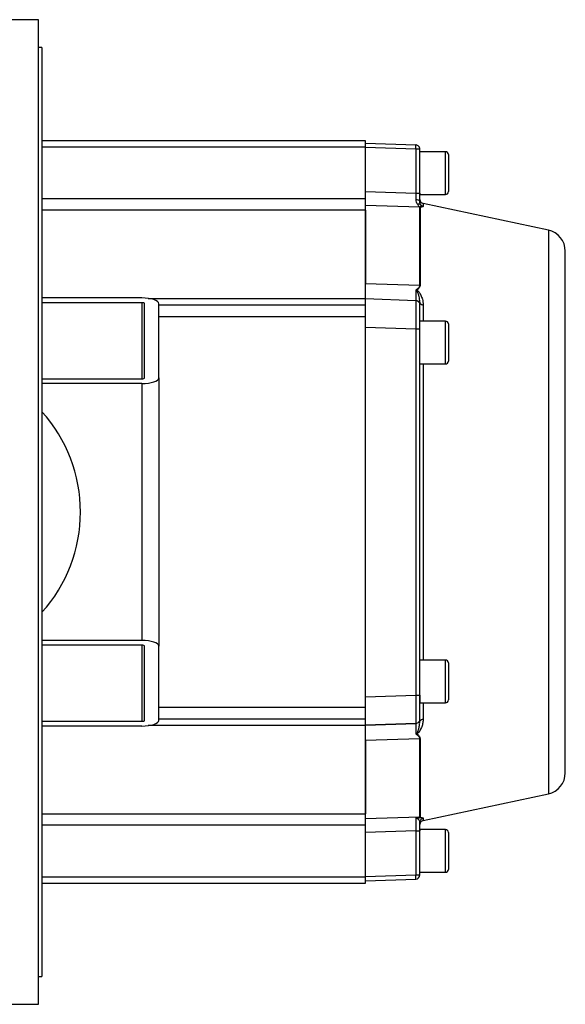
# Model space of a CAD drawing. Header units: millimetres. Extents: x 215 to 4583, y 301 to 4007.
# Tile 8 of 14: x 1885 to 2267, y 3304 to 3994. Entities that reach past the tile are written whole.
import ezdxf

# ---------------------------------------------------------------- set-up
doc = ezdxf.new("R2010")
doc.units = ezdxf.units.MM

msp = doc.modelspace()

# ---------------------------------------------------------------- linework, layer by layer
at = {"color": 7, "linetype": 'Continuous', "lineweight": 25}
for p, q in [((1898.19, 3994.15), (1862.49, 3994.15)), ((1898.19, 3304.15), (1898.19, 3994.15)), ((1900.49, 3974.75), (1898.19, 3974.75)), ((1900.49, 3974.75), (1900.49, 3323.55)), ((2127.49, 3909.15), (1900.49, 3909.15)), ((2127.49, 3905.02), (2127.49, 3909.15)), ((2127.49, 3907.65), (2162.6, 3906.43)), ((2127.49, 3868.69), (2127.49, 3905.02)), ((2162.6, 3903.43), (2127.49, 3904.66)), ((2162.6, 3903.43), (2162.6, 3872.67)), ((2165.44, 3903.41), (2165.44, 3903.96)), ((2165.49, 3903.43), (2165.44, 3903.43)), ((2165.49, 3903.43), (2165.45, 3903.94)), ((2165.49, 3872.67), (2165.49, 3903.43)), ((2183.49, 3901.65), (2165.49, 3901.65)), ((2185.49, 3899.65), (2185.49, 3873.65)), ((2127.49, 3873.7), (2162.6, 3872.67)), ((2165.49, 3872.67), (2165.49, 3871.65)), ((2165.49, 3871.65), (2183.49, 3871.65)), ((2127.49, 3860.72), (2127.49, 3868.69)), ((2165.49, 3866.61), (2165.41, 3866.83)), ((2165.51, 3866.19), (2165.45, 3866.86)), ((2165.54, 3866.27), (2165.49, 3866.61)), ((2255.62, 3846.61), (2167.87, 3865.32)), ((2167.87, 3865.32), (2167.87, 3863.21)), ((2165.23, 3862.74), (2127.49, 3863.86)), ((2127.49, 3798.85), (2127.49, 3860.72)), ((2127.49, 3860.72), (2127.49, 3809.27)), ((2165.2, 3862.79), (2165.23, 3862.74)), ((2165.2, 3862.79), (2165.72, 3862.75)), ((2165.23, 3862.74), (2165.23, 3808.01)), ((2165.72, 3862.75), (2165.75, 3862.68)), ((2165.75, 3862.68), (2165.75, 3807.96)), ((2127.49, 3809.27), (2165.23, 3808.01)), ((2163.28, 3804.31), (2162.6, 3804.7)), ((2162.6, 3804.7), (2163.43, 3804.6)), ((1970.49, 3799.15), (1900.49, 3799.15)), ((1970.49, 3795.82), (1900.49, 3795.82)), ((1972.49, 3743.15), (1972.49, 3795.15)), ((1982.49, 3743.15), (1982.49, 3795.15)), ((2127.49, 3798.66), (2127.49, 3798.85)), ((2127.49, 3798.66), (2162.6, 3797.43)), ((2127.49, 3794.15), (2127.49, 3798.66)), ((2162.6, 3797.43), (2162.61, 3797.04)), ((2165.03, 3796.52), (2165.44, 3794.96)), ((2165.44, 3795.05), (2165.29, 3796.6)), ((2165.49, 3796.18), (2165.57, 3795.89)), ((2165.49, 3795.05), (2165.49, 3796.18)), ((2127.49, 3794.15), (1982.49, 3794.15)), ((2127.49, 3786.15), (2127.49, 3794.15)), ((2165.49, 3794.1), (2165.44, 3794.97)), ((2165.49, 3794.53), (2165.47, 3794.7)), ((2165.49, 3794.43), (2165.49, 3794.7)), ((2127.49, 3512.15), (2127.49, 3786.15)), ((2183.49, 3782.91), (2165.49, 3782.91)), ((2127.49, 3778.67), (2162.6, 3777.44)), ((2162.6, 3777.44), (2162.6, 3520.87)), ((2165.49, 3520.87), (2165.49, 3777.44)), ((2185.49, 3780.91), (2185.49, 3754.91)), ((2165.49, 3752.91), (2183.49, 3752.91)), ((1900.49, 3742.49), (1970.49, 3742.49)), ((1982.49, 3743.15), (1982.49, 3555.15)), ((1970.49, 3739.15), (1900.49, 3739.15)), ((1970.49, 3739.15), (1970.49, 3559.15)), ((1970.49, 3559.15), (1900.49, 3559.15)), ((1970.49, 3555.82), (1900.49, 3555.82)), ((1972.49, 3503.15), (1972.49, 3555.15)), ((1982.49, 3503.15), (1982.49, 3555.15)), ((2183.49, 3545.41), (2165.49, 3545.41)), ((2185.49, 3543.41), (2185.49, 3517.41)), ((2127.49, 3519.64), (2162.6, 3520.87)), ((2165.39, 3520.87), (2165.49, 3520.87)), ((2165.49, 3520.87), (2165.49, 3515.41)), ((2127.49, 3504.15), (2127.49, 3512.15)), ((2165.49, 3515.41), (2183.49, 3515.41)), ((1900.49, 3502.49), (1970.49, 3502.49)), ((1970.49, 3499.15), (1900.49, 3499.15)), ((1982.49, 3504.15), (2127.49, 3504.15)), ((2127.49, 3499.66), (2127.49, 3504.15)), ((2162.6, 3500.88), (2127.49, 3499.66)), ((2127.49, 3499.66), (2162.6, 3500.88)), ((2127.49, 3499.66), (2127.49, 3499.66)), ((2162.6, 3500.88), (2162.6, 3500.88)), ((2165.35, 3501.09), (2165.38, 3501.31)), ((2165.49, 3503.88), (2165.49, 3503.88)), ((2165.49, 3502.13), (2165.49, 3503.7)), ((2165.49, 3502.13), (2165.57, 3502.43)), ((2165.23, 3490.3), (2127.49, 3489.04)), ((2127.49, 3437.59), (2127.49, 3489.07)), ((2127.49, 3489.04), (2127.49, 3437.59)), ((2167.87, 3432.99), (2255.62, 3451.7)), ((2127.49, 3429.62), (2127.49, 3437.59)), ((2127.49, 3434.45), (2165.23, 3435.57)), ((2127.49, 3393.29), (2127.49, 3429.62)), ((2162.61, 3434.72), (2164.09, 3434.85)), ((2163.6, 3434.32), (2162.61, 3434.72)), ((2165.75, 3435.63), (2165.23, 3435.57)), ((2165.38, 3432.02), (2165.49, 3431.7)), ((2165.46, 3432.02), (2165.54, 3432.23)), ((2165.49, 3431.7), (2165.58, 3432.21)), ((2162.6, 3425.64), (2127.49, 3424.61)), ((2162.6, 3425.64), (2162.6, 3394.88)), ((2183.49, 3426.65), (2165.49, 3426.65)), ((2165.49, 3426.65), (2165.49, 3425.64)), ((2165.49, 3394.88), (2165.49, 3425.64)), ((2185.49, 3424.65), (2185.49, 3398.65)), ((2127.49, 3393.65), (2162.6, 3394.88)), ((2165.49, 3396.65), (2183.49, 3396.65)), ((2165.49, 3394.88), (2165.49, 3394.88)), ((1900.49, 3389.15), (2127.49, 3389.15)), ((2127.49, 3389.15), (2127.49, 3393.29)), ((2127.49, 3390.65), (2162.6, 3391.88)), ((2127.49, 3390.65), (2162.6, 3391.88)), ((2162.6, 3391.88), (2162.6, 3391.88)), ((1898.19, 3323.55), (1900.49, 3323.55)), ((1862.49, 3304.15), (1898.19, 3304.15))]:
    msp.add_line(p, q, dxfattribs=at)
at = {"color": 8, "linetype": 'Continuous', "lineweight": 25}
for p, q in [((1900.49, 3905.02), (2127.49, 3905.02)), ((2183.49, 3871.65), (2183.49, 3901.65)), ((2127.49, 3868.69), (1900.49, 3868.69)), ((2127.49, 3860.72), (1900.49, 3860.72)), ((2255.62, 3846.61), (2255.62, 3451.7)), ((1970.49, 3795.82), (1970.49, 3742.49)), ((1975.05, 3798.85), (2127.49, 3798.85)), ((2167.87, 3794.22), (2167.87, 3782.91)), ((1982.49, 3786.15), (2127.49, 3786.15)), ((2183.49, 3752.91), (2183.49, 3782.91)), ((2167.87, 3752.91), (2167.87, 3545.41)), ((1970.49, 3555.82), (1970.49, 3502.49)), ((2183.49, 3515.41), (2183.49, 3545.41)), ((2127.49, 3512.15), (1982.49, 3512.15)), ((2167.87, 3515.41), (2167.87, 3504.1)), ((2127.49, 3499.46), (1975.05, 3499.46)), ((1900.49, 3437.59), (2127.49, 3437.59)), ((2127.49, 3429.62), (1900.49, 3429.62)), ((2167.87, 3434.61), (2167.87, 3432.99)), ((2183.49, 3396.65), (2183.49, 3426.65)), ((2127.49, 3393.29), (1900.49, 3393.29))]:
    msp.add_line(p, q, dxfattribs=at)
at = {"color": 8, "linetype": 'Continuous', "lineweight": 25, "flags": 128}
msp.add_lwpolyline([(2165.44, 3903.43), (2165.44, 3903.43), (2165.27, 3903.43), (2165.01, 3903.43), (2164.65, 3903.43), (2164.21, 3903.43), (2163.71, 3903.43), (2163.17, 3903.43), (2162.6, 3903.43)], dxfattribs=at)
at = {"color": 7, "linetype": 'Continuous', "lineweight": 25, "flags": 128}
for points in [[(2162.6, 3872.67), (2163.17, 3872.67), (2163.71, 3872.67), (2164.21, 3872.67), (2164.65, 3872.67), (2165.01, 3872.67), (2165.27, 3872.67), (2165.44, 3872.67), (2165.49, 3872.67)], [(2165.45, 3519.87), (2165.48, 3519.76), (2165.49, 3519.61)], [(2165.23, 3490.3), (2165.23, 3484.35), (2165.23, 3478.68), (2165.23, 3473.3), (2165.23, 3468.22), (2165.23, 3463.44), (2165.23, 3458.99), (2165.23, 3454.86), (2165.23, 3451.06), (2165.23, 3447.6), (2165.23, 3444.49), (2165.23, 3441.72), (2165.23, 3439.31), (2165.23, 3437.26), (2165.23, 3435.57)], [(2162.6, 3394.88), (2163.17, 3394.88), (2163.71, 3394.88), (2164.21, 3394.88), (2164.65, 3394.88), (2165.01, 3394.88), (2165.27, 3394.88), (2165.44, 3394.88), (2165.49, 3394.88)]]:
    msp.add_lwpolyline(points, dxfattribs=at)
at = {"color": 7, "linetype": 'Continuous', "lineweight": 25}
for centre, radius, start, end in [((2141.09, 3904.93), 21.56, 356.01287, 3.98713), ((2183.49, 3899.65), 2, 0, 90), ((2183.49, 3873.65), 2, 270, 0), ((2168.49, 3868.26), 3, 179.99451, 257.96504), ((2165.12, 3859.7), 3.04, 78.13374, 88.02981), ((2252.49, 3831.94), 15, 0, 77.96504), ((2165.13, 3803.96), 4.05, 81.13793, 88.54907), ((2183.49, 3780.91), 2, 0, 90), ((2183.49, 3754.91), 2, 270, 0), ((1822.49, 3649.15), 105, 0, 42.02463), ((1822.49, 3649.15), 105, 317.97537, 0), ((2183.49, 3543.41), 2, 0, 90), ((2183.49, 3517.41), 2, 270, 0), ((2165.13, 3494.35), 4.05, 271.45092, 278.862), ((2252.49, 3466.37), 15, 282.03496, 0), ((2168.49, 3430.05), 3, 102.03496, 180), ((2183.49, 3424.65), 2, 0, 90), ((2162.49, 3394.88), 3, 272.0053, 360), ((2162.49, 3394.88), 3, 272, 360), ((2183.49, 3398.65), 2, 270, 0)]:
    msp.add_arc(centre, radius, start, end, dxfattribs=at)
for centre, major_axis, start_param, end_param in [((1970.49, 3795.15), (12, 0), 0, 1.570796), ((1970.49, 3795.15), (2, 0), 0, 1.570796), ((1970.49, 3743.15), (12, 0), 4.712389, 6.283185), ((1970.49, 3743.15), (2, 0), 4.712389, 6.283185), ((1970.49, 3555.15), (12, 0), 0, 1.570796), ((1970.49, 3555.15), (2, 0), 0, 1.570796), ((1970.49, 3503.15), (12, 0), 4.712389, 6.283185), ((1970.49, 3503.15), (2, 0), 4.712389, 6.283185)]:
    msp.add_ellipse(centre, major_axis=major_axis, ratio=0.333333, start_param=start_param, end_param=end_param, dxfattribs=at)
for points, knots in [([(2165.44, 3903.43), (2165.43, 3903.65), (2165.4, 3904.1), (2165.17, 3904.73), (2164.83, 3905.29), (2164.27, 3905.86), (2163.49, 3906.32), (2162.85, 3906.4), (2162.57, 3906.43)], [0, 0, 0, 0, 0.143244, 0.288072, 0.430367, 0.566296, 0.806957, 1, 1, 1, 1]), ([(2162.6, 3872.67), (2162.6, 3871.86), (2162.62, 3870.24), (2162.62, 3868.75), (2162.62, 3868.01)], [0, 0, 0, 0, 0.4986954, 1, 1, 1, 1]), ([(2165.49, 3866.61), (2165.49, 3867.58), (2165.49, 3869.51), (2165.49, 3871.62), (2165.49, 3872.67)], [0, 0, 0, 0, 0.501339, 1, 1, 1, 1]), ([(2162.62, 3868.01), (2162.69, 3867.44), (2162.78, 3866.67), (2163.14, 3865.93), (2163.42, 3865.42), (2163.66, 3865.1), (2163.83, 3864.87)], [0, 0, 0, 0, 0.4682, 0.628234, 0.722505, 1, 1, 1, 1]), ([(2166.09, 3864.33), (2165.97, 3864.45), (2165.7, 3864.69), (2165.15, 3864.9), (2164.51, 3864.98), (2164.06, 3864.91), (2163.83, 3864.87)], [0, 0, 0, 0, 0.246154, 0.5, 0.753846, 1, 1, 1, 1]), ([(2163.83, 3864.87), (2164.02, 3864.62), (2164.21, 3864.35), (2164.46, 3863.92), (2164.64, 3863.6), (2164.92, 3863.13), (2165.09, 3862.93), (2165.2, 3862.79)], [0, 0, 0, 0, 0.266008, 0.280907, 0.505992, 0.672582, 1, 1, 1, 1]), ([(2166.09, 3864.33), (2166.13, 3864.13), (2166.2, 3863.77), (2166.07, 3863.3), (2165.91, 3862.96), (2165.78, 3862.82), (2165.72, 3862.75)], [0, 0, 0, 0, 0.303265, 0.550149, 0.779562, 1, 1, 1, 1]), ([(2167.87, 3863.21), (2167.74, 3863.09), (2167.46, 3862.84), (2166.33, 3862.78), (2165.72, 3862.75)], [0, 0, 0, 0, 0.460646, 1, 1, 1, 1]), ([(2267.49, 3466.37), (2267.49, 3466.46), (2267.49, 3466.64), (2267.49, 3468.16), (2267.49, 3470.67), (2267.49, 3474.3), (2267.49, 3478.79), (2267.49, 3483.96), (2267.49, 3489.62), (2267.49, 3496.07), (2267.49, 3503.27), (2267.49, 3511.2), (2267.49, 3519.8), (2267.49, 3529.02), (2267.49, 3538.78), (2267.49, 3549.02), (2267.49, 3559.64), (2267.49, 3570.59), (2267.49, 3582.48), (2267.49, 3595.28), (2267.49, 3608.9), (2267.49, 3622.48), (2267.49, 3635.89), (2267.49, 3649.16), (2267.49, 3662.42), (2267.49, 3675.84), (2267.49, 3689.41), (2267.49, 3703.03), (2267.49, 3715.83), (2267.49, 3727.73), (2267.49, 3738.67), (2267.49, 3749.29), (2267.49, 3759.53), (2267.49, 3769.29), (2267.49, 3778.51), (2267.49, 3787.11), (2267.49, 3795.04), (2267.49, 3802.24), (2267.49, 3808.69), (2267.49, 3814.35), (2267.49, 3819.52), (2267.49, 3824.01), (2267.49, 3827.64), (2267.49, 3830.15), (2267.49, 3831.67), (2267.49, 3831.85), (2267.49, 3831.94)], [0, 0, 0, 0, 0.02291, 0.046401, 0.070439, 0.094983, 0.119987, 0.141257, 0.162702, 0.184309, 0.206145, 0.228046, 0.25, 0.271953, 0.293854, 0.315691, 0.337297, 0.358742, 0.380013, 0.405017, 0.42956, 0.453598, 0.477089, 0.5, 0.52291, 0.546401, 0.570439, 0.594983, 0.619987, 0.641257, 0.662702, 0.684309, 0.706145, 0.728046, 0.75, 0.771953, 0.793854, 0.815691, 0.837297, 0.858742, 0.880013, 0.905017, 0.92956, 0.953598, 0.97709, 1, 1, 1, 1]), ([(2127.49, 3798.66), (2127.49, 3798.7), (2127.49, 3798.79), (2127.49, 3799.65), (2127.49, 3801.42), (2127.49, 3804.07), (2127.49, 3806.79), (2127.49, 3808.44), (2127.49, 3809.27)], [0, 0, 0, 0, 0.1419808, 0.2856419, 0.513059, 0.747073, 0.8729602, 1, 1, 1, 1]), ([(2165.23, 3808.01), (2165.19, 3807.67), (2165.1, 3806.99), (2164.29, 3805.79), (2163.28, 3805.14), (2162.6, 3804.7)], [0, 0, 0, 0, 0.2488076, 0.4959458, 1, 1, 1, 1]), ([(2163.28, 3804.31), (2163.29, 3804.33), (2163.32, 3804.39), (2163.36, 3804.45), (2163.37, 3804.47)], [0, 0, 0, 0, 0.503783, 1, 1, 1, 1]), ([(2165.49, 3796.18), (2165.49, 3796.19), (2165.49, 3796.21), (2165.49, 3796.28), (2165.49, 3796.41), (2165.45, 3797.65), (2165.14, 3799.57), (2164.49, 3801.9), (2164.03, 3803.19), (2163.71, 3803.81), (2163.5, 3804.13), (2163.34, 3804.26), (2163.28, 3804.31)], [0, 0, 0, 0, 0.000957, 0.008775, 0.030732, 0.050656, 0.502596, 0.76306, 0.89069, 0.950639, 0.980044, 1, 1, 1, 1]), ([(2163.37, 3804.47), (2163.38, 3804.49), (2163.4, 3804.53), (2163.42, 3804.57), (2163.43, 3804.6)], [0, 0, 0, 0, 0.503892, 1, 1, 1, 1]), ([(2165.75, 3807.96), (2165.51, 3807.39), (2165.01, 3806.16), (2163.98, 3805.14), (2163.43, 3804.6)], [0, 0, 0, 0, 0.464395, 1, 1, 1, 1]), ([(2163.43, 3804.6), (2163.58, 3804.52), (2163.9, 3804.36), (2164.43, 3803.89), (2165.01, 3803.17), (2165.64, 3802.17), (2166.23, 3801.03), (2166.8, 3799.7), (2167.32, 3798.14), (2167.76, 3796.28), (2167.83, 3794.94), (2167.87, 3794.22)], [0, 0, 0, 0, 0.0349062, 0.0731341, 0.1586763, 0.2556488, 0.36439, 0.4882953, 0.6317773, 0.8000923, 1, 1, 1, 1]), ([(2162.57, 3797.55), (2162.85, 3797.52), (2163.42, 3797.46), (2164.21, 3797.05), (2164.9, 3796.44), (2165.16, 3795.9), (2165.29, 3795.62)], [0, 0, 0, 0, 0.2341361, 0.4855959, 0.7446016, 1, 1, 1, 1]), ([(2164.64, 3796.53), (2164.32, 3796.77), (2163.69, 3797.25), (2162.97, 3797.11), (2162.61, 3797.04)], [0, 0, 0, 0, 0.500919, 1, 1, 1, 1]), ([(2164.63, 3796.53), (2164.64, 3796.52), (2164.96, 3796.3), (2165.27, 3795.73), (2165.36, 3795.16), (2165.39, 3794.96)], [0, 0, 0, 0, 0.010198, 0.65598, 1, 1, 1, 1]), ([(2165.44, 3795.47), (2165.44, 3795.75), (2165.44, 3796.19), (2165.44, 3797.04), (2165.44, 3797.33)], [0, 0, 0, 0, 0.6536166, 1, 1, 1, 1]), ([(2165.49, 3777.44), (2165.49, 3778.55), (2165.49, 3780.78), (2165.49, 3783.99), (2165.49, 3786.94), (2165.49, 3789.54), (2165.49, 3791.65), (2165.49, 3793.27), (2165.49, 3793.83), (2165.49, 3794.1)], [0, 0, 0, 0, 0.142926, 0.285795, 0.428636, 0.57147, 0.714306, 0.857145, 1, 1, 1, 1]), ([(2162.6, 3520.87), (2162.6, 3519.53), (2162.62, 3516.92), (2162.63, 3513.14), (2162.64, 3509.69), (2162.64, 3506.65), (2162.64, 3504.15), (2162.63, 3502.31), (2162.62, 3501.11), (2162.6, 3500.96), (2162.6, 3500.88)], [0, 0, 0, 0, 0.127772, 0.250029, 0.375827, 0.5, 0.624174, 0.749971, 0.872228, 1, 1, 1, 1]), ([(2165.45, 3503.36), (2165.45, 3503.45), (2165.45, 3503.61), (2165.45, 3504.85), (2165.45, 3506.7), (2165.45, 3509.07), (2165.45, 3511.83), (2165.45, 3514.82), (2165.45, 3517.92), (2165.45, 3520.01), (2165.44, 3521.04)], [0, 0, 0, 0, 0.138677, 0.273371, 0.404178, 0.531081, 0.654114, 0.773252, 0.888536, 1, 1, 1, 1]), ([(2165.49, 3504.05), (2165.49, 3507.14), (2165.49, 3510.69), (2165.49, 3514.55), (2165.49, 3515.06)], [0, 0, 0, 0, 0.867842, 1, 1, 1, 1]), ([(2127.49, 3489.04), (2127.49, 3489.96), (2127.49, 3491.82), (2127.49, 3494.61), (2127.49, 3497.24), (2127.49, 3498.78), (2127.49, 3499.42), (2127.49, 3499.48), (2127.49, 3499.48)], [0, 0, 0, 0, 0.1612677, 0.3244441, 0.5827538, 0.8485565, 0.9915438, 1, 1, 1, 1]), ([(2162.6, 3500.88), (2162.6, 3500.79), (2162.6, 3500.62), (2162.6, 3499.15), (2162.6, 3496.91), (2162.6, 3494.71), (2162.6, 3493.61)], [0, 0, 0, 0, 0.2502031, 0.4991362, 0.7504884, 1, 1, 1, 1]), ([(2167.87, 3504.1), (2167.81, 3503.19), (2167.69, 3501.39), (2167.01, 3499.15), (2166.28, 3497.39), (2165.62, 3496.09), (2164.97, 3495.07), (2164.36, 3494.36), (2163.95, 3493.98), (2163.62, 3493.8), (2163.5, 3493.74)], [0, 0, 0, 0, 0.249363, 0.498982, 0.623373, 0.747945, 0.873544, 0.922265, 0.971399, 1, 1, 1, 1]), ([(2165.44, 3501.06), (2165.44, 3501.16), (2165.44, 3502.09), (2165.44, 3503.01), (2165.44, 3503.24), (2165.44, 3503.35)], [0, 0, 0, 0, 0.058388, 0.528249, 1, 1, 1, 1]), ([(2162.6, 3493.61), (2162.62, 3493.62), (2162.71, 3493.66), (2162.93, 3493.79), (2163.16, 3493.93), (2163.31, 3494.02)], [0, 0, 0, 0, 0.066877, 0.367203, 1, 1, 1, 1]), ([(2163.5, 3493.74), (2163.38, 3493.71), (2163.09, 3493.65), (2162.78, 3493.62), (2162.6, 3493.61)], [0, 0, 0, 0, 0.388089, 1, 1, 1, 1]), ([(2162.6, 3493.61), (2163.28, 3493.17), (2164.29, 3492.51), (2165.1, 3491.32), (2165.19, 3490.64), (2165.23, 3490.3)], [0, 0, 0, 0, 0.504953, 0.752234, 1, 1, 1, 1]), ([(2163.5, 3493.74), (2163.47, 3493.79), (2163.4, 3493.89), (2163.34, 3493.98), (2163.31, 3494.02)], [0, 0, 0, 0, 0.500134, 1, 1, 1, 1]), ([(2163.5, 3493.74), (2163.99, 3493.28), (2165.08, 3492.29), (2165.51, 3491.03), (2165.75, 3490.35)], [0, 0, 0, 0, 0.45821, 1, 1, 1, 1]), ([(2165.75, 3490.35), (2165.75, 3486.88), (2165.75, 3479.93), (2165.75, 3470.62), (2165.75, 3462.19), (2165.75, 3454.75), (2165.75, 3448.32), (2165.75, 3442.96), (2165.75, 3438.59), (2165.75, 3436.62), (2165.75, 3435.63)], [0, 0, 0, 0, 0.125, 0.25, 0.375, 0.5, 0.625, 0.75, 0.875, 1, 1, 1, 1]), ([(2162.61, 3434.72), (2162.62, 3434.25), (2162.63, 3433.31), (2162.63, 3431.09), (2162.62, 3428.49), (2162.6, 3426.59), (2162.6, 3425.64)], [0, 0, 0, 0, 0.2502531, 0.5002477, 0.7498998, 1, 1, 1, 1]), ([(2165.23, 3435.57), (2165.21, 3435.54), (2165.19, 3435.49), (2164.9, 3435.35), (2164.1, 3435.08), (2163.22, 3434.87), (2162.61, 3434.72)], [0, 0, 0, 0, 0.112931, 0.227498, 0.473036, 1, 1, 1, 1]), ([(2164.09, 3434.85), (2164, 3434.79), (2163.82, 3434.67), (2163.67, 3434.44), (2163.6, 3434.32)], [0, 0, 0, 0, 0.4999964, 1, 1, 1, 1]), ([(2165.75, 3435.63), (2165.72, 3435.59), (2165.68, 3435.49), (2165.17, 3435.22), (2164.53, 3435), (2164.09, 3434.85)], [0, 0, 0, 0, 0.221142, 0.45611, 1, 1, 1, 1]), ([(2164.09, 3434.85), (2164.4, 3434.88), (2165.01, 3434.95), (2165.96, 3434.99), (2166.93, 3434.97), (2167.71, 3434.85), (2167.81, 3434.69), (2167.87, 3434.61)], [0, 0, 0, 0, 0.125988, 0.252029, 0.501783, 0.751273, 1, 1, 1, 1]), ([(2165.49, 3425.64), (2165.49, 3426.69), (2165.49, 3428.8), (2165.49, 3430.73), (2165.49, 3431.7)], [0, 0, 0, 0, 0.500022, 1, 1, 1, 1])]:
    msp.add_open_spline(points, degree=3, knots=knots, dxfattribs=at)
at = {"color": 8, "linetype": 'Continuous', "lineweight": 25}
for points, knots in [([(2165.41, 3866.83), (2165.38, 3866.92), (2165.3, 3867.21), (2164.7, 3867.6), (2163.75, 3867.93), (2162.99, 3867.98), (2162.62, 3868.01)], [0, 0, 0, 0, 0.154514, 0.443264, 0.732014, 1, 1, 1, 1]), ([(2166.09, 3864.33), (2165.93, 3864.66), (2165.65, 3865.19), (2165.57, 3865.97), (2165.54, 3866.27)], [0, 0, 0, 0, 0.620778, 1, 1, 1, 1]), ([(2162.6, 3804.7), (2162.6, 3803.6), (2162.6, 3801.4), (2162.6, 3799.18), (2162.6, 3797.88), (2162.6, 3797.72), (2162.6, 3797.66)], [0, 0, 0, 0, 0.285475, 0.572166, 0.858136, 1, 1, 1, 1]), ([(2162.6, 3797.43), (2162.99, 3797.38), (2163.64, 3797.31), (2164.14, 3796.89), (2164.35, 3796.73)], [0, 0, 0, 0, 0.5958032, 1, 1, 1, 1]), ([(2162.61, 3797.04), (2162.61, 3797.03), (2162.62, 3796.91), (2162.63, 3795.95), (2162.64, 3794.18), (2162.64, 3791.66), (2162.64, 3788.63), (2162.63, 3785.17), (2162.62, 3781.4), (2162.6, 3778.78), (2162.6, 3777.44)], [0, 0, 0, 0, 0.003192, 0.142914, 0.286679, 0.428587, 0.570497, 0.714261, 0.853983, 1, 1, 1, 1]), ([(2165.65, 3795.55), (2165.66, 3795.54), (2165.71, 3795.3), (2166.14, 3794.9), (2166.88, 3794.42), (2167.54, 3794.28), (2167.87, 3794.22)], [0, 0, 0, 0, 0.0191486, 0.3460991, 0.6730495, 1, 1, 1, 1]), ([(2162.6, 3520.87), (2162.98, 3520.87), (2163.75, 3520.87), (2164.69, 3520.87), (2165.29, 3520.87), (2165.37, 3520.87), (2165.39, 3520.87)], [0, 0, 0, 0, 0.281212, 0.562425, 0.843638, 1, 1, 1, 1]), ([(2165.39, 3503.37), (2165.36, 3503.16), (2165.29, 3502.57), (2164.69, 3501.75), (2163.75, 3501.05), (2162.98, 3500.94), (2162.6, 3500.88)], [0, 0, 0, 0, 0.155051, 0.436701, 0.71835, 1, 1, 1, 1]), ([(2165.39, 3503.35), (2165.36, 3503.15), (2165.28, 3502.56), (2164.69, 3501.75), (2163.75, 3501.05), (2162.98, 3500.94), (2162.6, 3500.88)], [0, 0, 0, 0, 0.149759, 0.433172, 0.716586, 1, 1, 1, 1]), ([(2163.31, 3494.02), (2163.37, 3494.08), (2163.74, 3494.42), (2164, 3495.13), (2164.53, 3496.47), (2165.08, 3498.42), (2165.22, 3499.91), (2165.3, 3500.74)], [0, 0, 0, 0, 0.028333, 0.153706, 0.290066, 0.604224, 1, 1, 1, 1]), ([(2165.66, 3502.77), (2165.66, 3502.78), (2165.72, 3503.01), (2166.14, 3503.41), (2166.88, 3503.89), (2167.54, 3504.03), (2167.87, 3504.1)], [0, 0, 0, 0, 0.015028, 0.343352, 0.671676, 1, 1, 1, 1]), ([(2163.6, 3434.32), (2163.89, 3434.17), (2164.48, 3433.87), (2165.12, 3433.06), (2165.28, 3432.4), (2165.38, 3432.02)], [0, 0, 0, 0, 0.282755, 0.581774, 1, 1, 1, 1]), ([(2165.58, 3432.21), (2165.6, 3432.37), (2165.66, 3432.87), (2166.13, 3433.6), (2166.89, 3434.3), (2167.54, 3434.51), (2167.87, 3434.61)], [0, 0, 0, 0, 0.138812, 0.425875, 0.712937, 1, 1, 1, 1])]:
    msp.add_open_spline(points, degree=3, knots=knots, dxfattribs=at)
at = {"color": 7, "linetype": 'Continuous', "lineweight": 25}
for points in [[(2167.87, 3863.21), (2167.52, 3863.32), (2166.83, 3863.53), (2166.34, 3864.06), (2166.09, 3864.33)], [(2162.6, 3777.44), (2162.98, 3777.44), (2163.74, 3777.44), (2164.7, 3777.44), (2165.36, 3777.44), (2165.45, 3777.44), (2165.49, 3777.44)], [(2162.6, 3425.64), (2162.98, 3425.64), (2163.74, 3425.64), (2164.7, 3425.64), (2165.36, 3425.64), (2165.45, 3425.64), (2165.49, 3425.64)], [(2162.6, 3391.88), (2162.61, 3391.93), (2162.63, 3392.02), (2162.64, 3392.71), (2162.63, 3393.7), (2162.61, 3394.49), (2162.6, 3394.88)]]:
    msp.add_open_spline(points, degree=3, dxfattribs=at)

doc.saveas('drawing.dxf')
